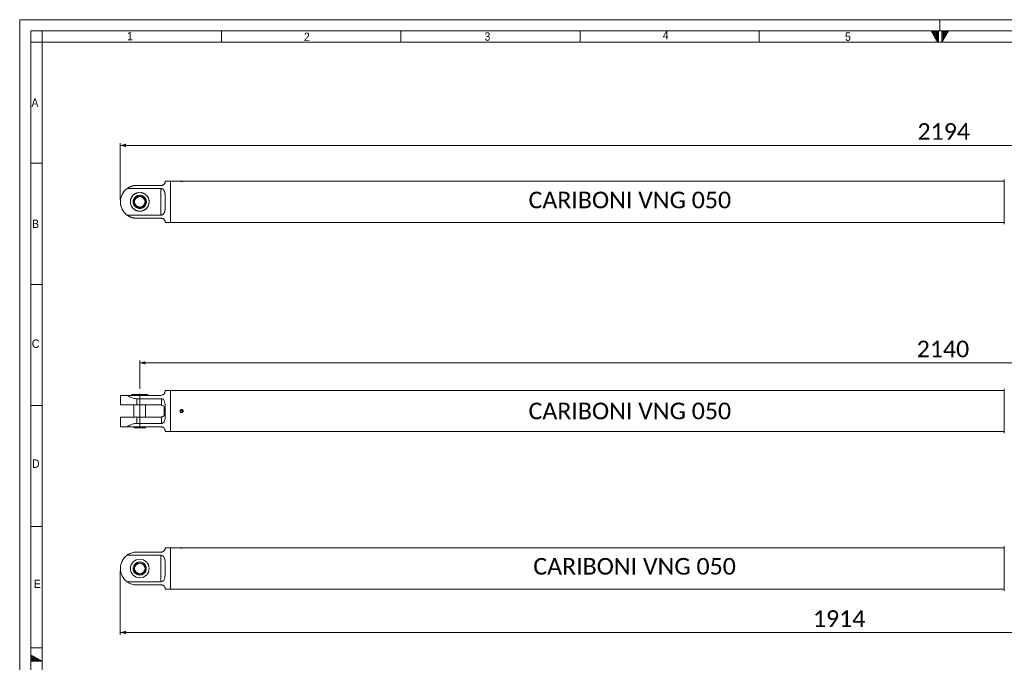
# Model space of a CAD drawing. Header units: millimetres. Extents: x 30 to 2493, y 30 to 1752.
# Tile 2 of 6: x 30 to 1348, y 892 to 1752. Entities that reach past the tile are written whole.
import ezdxf

# ---------------------------------------------------------------- set-up
doc = ezdxf.new("R2010")
doc.units = ezdxf.units.MM
doc.header["$LTSCALE"] = 3
for name, pattern in [('SLD-Centro', [19.05, 15.24, -1.27, 1.27, -1.27]), ('SLD-Combinazione-di-due-tratteggi', [12.7, 6.35, -1.27, 1.27, -1.27, 1.27, -1.27]), ('SLD-Solido', [0])]:
    doc.linetypes.add(name, pattern=pattern)
doc.styles.add('SLDTEXTSTYLE0', font='GOTHIC.TTF', dxfattribs={"width": 0.913})
doc.styles.add('SLDTEXTSTYLE3', font='CALIBRI.TTF')
doc.styles.add('SLDTEXTSTYLE4', font='CALIBRIB.TTF')
doc.styles.add('SLDTEXTSTYLE5', font='CALIBRIZ.TTF')
doc.dimstyles.new('SLDDIMSTYLE0', dxfattribs={"dimtxt": 22.225, "dimasz": 7.5, "dimexe": 0, "dimexo": 0.0625, "dimgap": 5.55625, "dimtad": 1, "dimrnd": 1e-09, "dimzin": 12, "dimdsep": 46, "dimtxsty": 'SLDTEXTSTYLE4', "dimsah": 1, "dimcen": 0.09, "dimadec": 0, "dimazin": 3, "dimtfac": 1, "dimtofl": 0, "dimtmove": 0, "dimatfit": 3, "dimfxl": 0, "dimfrac": 2, "dimtolj": 1, "dimtzin": 12, "dimarcsym": 0})

# ---------------------------------------------------------------- blocks, each defined once
blk = doc.blocks.new('_D_1')
at = {"color": 7, "linetype": 'SLD-Solido', "lineweight": 0}
for p, q in [((164.7, 1511.4), (164.7, 1586.9)), ((2358.7, 1583.9), (164.7, 1583.9)), ((2358.7, 1511.4), (2358.7, 1586.9))]:
    blk.add_line(p, q, dxfattribs=at)
for points in [[(164.7, 1583.9), (172.2, 1581.7), (172.2, 1586.2)], [(2358.7, 1583.9), (2351.2, 1586.2), (2351.2, 1581.7)]]:
    blk.add_solid(points, dxfattribs=at)
at = {"color": 7, "linetype": 'SLD-Solido', "lineweight": 0, "insert": (1231.7, 1613.6), "char_height": 22.23, "attachment_point": 1, "style": 'SLDTEXTSTYLE3'}
blk.add_mtext('2194', dxfattribs=at)
blk = doc.blocks.new('_D_3')
at = {"color": 7, "linetype": 'SLD-Solido', "lineweight": 0}
for p, q in [((190.7, 1258.2), (190.7, 1296)), ((190.7, 1293), (2330.7, 1293)), ((2330.7, 1258.2), (2330.7, 1296))]:
    blk.add_line(p, q, dxfattribs=at)
for points in [[(190.7, 1293), (198.2, 1290.8), (198.2, 1295.3)], [(2330.7, 1293), (2323.2, 1295.3), (2323.2, 1290.8)]]:
    blk.add_solid(points, dxfattribs=at)
at = {"color": 7, "linetype": 'SLD-Solido', "lineweight": 0, "insert": (1230.7, 1322.7), "char_height": 22.23, "attachment_point": 1, "style": 'SLDTEXTSTYLE3'}
blk.add_mtext('2140', dxfattribs=at)
blk = doc.blocks.new('_D_4')
at = {"color": 7, "linetype": 'SLD-Solido', "lineweight": 0}
for p, q in [((164.7, 1014.9), (164.7, 929.4)), ((2078.7, 1014.9), (2078.7, 929.4)), ((164.7, 932.4), (2078.7, 932.4))]:
    blk.add_line(p, q, dxfattribs=at)
for points in [[(164.7, 932.4), (172.2, 930.2), (172.2, 934.7)], [(2078.7, 932.4), (2071.2, 934.7), (2071.2, 930.2)]]:
    blk.add_solid(points, dxfattribs=at)
at = {"color": 7, "linetype": 'SLD-Solido', "lineweight": 0, "insert": (1091.7, 962.1), "char_height": 22.23, "attachment_point": 1, "style": 'SLDTEXTSTYLE3'}
blk.add_mtext('1914', dxfattribs=at)

msp = doc.modelspace()

# ---------------------------------------------------------------- hatches: boundary and pattern name
at = {"linetype": 'Continuous'}
h = msp.add_hatch(dxfattribs=at)
h.set_pattern_fill('NET', color=8, scale=0.75, style=0)
h.paths.add_polyline_path([(1258.5, 1737), (1258.5, 1722), (1249.84, 1737)], flags=0)
h = msp.add_hatch(dxfattribs=at)
h.set_pattern_fill('NET', color=8, scale=0.75, style=0)
h.paths.add_polyline_path([(1264.5, 1737), (1264.5, 1722), (1273.16, 1737)], flags=0)
h = msp.add_hatch(dxfattribs=at)
h.set_pattern_fill('NET', color=8, scale=0.75, style=0)
h.paths.add_polyline_path([(45, 902.66), (60, 894), (45, 894)], flags=0)

# ---------------------------------------------------------------- linework, layer by layer
at = {"color": 7, "linetype": 'SLD-Solido', "lineweight": 0}
for p, q in [((2493, 1752), (30, 1752)), ((30, 1752), (30, 30)), ((2478, 1737), (45, 1737)), ((45, 1737), (45, 45)), ((60, 1722), (60, 1737)), ((300, 1722), (300, 1737)), ((540, 1722), (540, 1737)), ((780, 1722), (780, 1737)), ((1020, 1722), (1020, 1737)), ((1249.84, 1737), (1258.5, 1737)), ((1258.5, 1722), (1249.84, 1737)), ((1258.5, 1737), (1258.5, 1722)), ((1260, 1722), (1260, 1737)), ((1264.5, 1737), (1273.16, 1737)), ((1264.5, 1722), (1273.16, 1737)), ((1264.5, 1737), (1264.5, 1722)), ((60, 1722), (45, 1722)), ((60, 1560), (45, 1560)), ((60, 1398), (45, 1398)), ((60, 1236), (45, 1236)), ((60, 1074), (45, 1074)), ((60, 912), (45, 912)), ((45, 894), (45, 902.66)), ((45, 902.66), (60, 894)), ((60, 894), (45, 894))]:
    msp.add_line(p, q, dxfattribs=at)
at = {"color": 7, "linetype": 'SLD-Centro', "lineweight": 0}
msp.add_line((1261.5, 1752), (1261.5, 1737), dxfattribs=at)
at = {"color": 7, "linetype": 'SLD-Solido', "lineweight": 15}
for p, q in [((2463, 1722), (60, 1722)), ((60, 1722), (60, 60)), ((219.728, 1530.371), (186.728, 1530.371)), ((231.728, 1535.871), (224.728, 1535.871)), ((224.728, 1535.871), (224.728, 1535.371)), ((244.654, 1535.871), (231.728, 1535.871)), ((231.728, 1535.871), (231.728, 1480.871)), ((245.094, 1535.871), (246.423, 1535.871)), ((246.423, 1535.871), (248.362, 1535.871)), ((1347.928, 1535.871), (248.828, 1535.871)), ((1347.928, 1538.103), (1347.928, 1508.371)), ((173.738, 1526.126), (218.728, 1526.126)), ((188.163, 1515.418), (187.709, 1516.665)), ((218.728, 1490.615), (218.728, 1526.126)), ((224.728, 1513.591), (224.728, 1503.15)), ((1347.928, 1508.371), (1347.928, 1478.638)), ((218.728, 1490.615), (173.738, 1490.615)), ((190.319, 1499.553), (189.819, 1500.926)), ((190.441, 1500.876), (190.925, 1499.546)), ((219.728, 1486.371), (186.728, 1486.371)), ((224.728, 1481.371), (224.728, 1480.871)), ((224.728, 1480.871), (231.728, 1480.871)), ((231.728, 1480.871), (1347.928, 1480.871)), ((231.728, 1256.03), (224.728, 1256.03)), ((224.728, 1256.03), (224.728, 1255.53)), ((1347.928, 1256.03), (231.728, 1256.03)), ((231.728, 1256.03), (231.728, 1228.53)), ((231.728, 1256.03), (231.728, 1201.03)), ((1347.928, 1258.262), (1347.928, 1198.797)), ((164.728, 1249.53), (164.728, 1236.68)), ((164.728, 1249.53), (173.738, 1249.53)), ((173.738, 1249.53), (218.728, 1249.53)), ((180.228, 1250.53), (179.728, 1250.03)), ((179.728, 1250.03), (179.728, 1249.53)), ((201.728, 1250.03), (179.728, 1250.03)), ((180.228, 1250.53), (201.228, 1250.53)), ((186.728, 1245.03), (219.728, 1245.03)), ((186.728, 1245.03), (186.728, 1236.68)), ((201.728, 1250.03), (201.228, 1250.53)), ((201.728, 1249.53), (201.728, 1250.03)), ((219.728, 1236.596), (219.728, 1245.03)), ((164.728, 1236.68), (186.728, 1236.68)), ((182.978, 1236.68), (182.978, 1220.38)), ((186.728, 1236.68), (218.728, 1236.68)), ((198.478, 1220.38), (198.478, 1236.68)), ((223.74, 1233.756), (223.228, 1233.27)), ((223.228, 1228.53), (223.228, 1233.27)), ((223.228, 1223.789), (223.228, 1228.53)), ((223.74, 1233.756), (223.74, 1228.53)), ((223.74, 1228.53), (223.74, 1223.304)), ((224.728, 1233.75), (224.728, 1223.309)), ((231.728, 1228.53), (231.728, 1201.03)), ((245.635, 1229.472), (245.365, 1228.054)), ((245.365, 1228.054), (246.458, 1227.112)), ((246.998, 1229.948), (245.635, 1229.472)), ((246.458, 1227.112), (247.821, 1227.587)), ((248.091, 1229.005), (246.998, 1229.948)), ((247.821, 1227.587), (248.091, 1229.005)), ((164.728, 1220.38), (164.728, 1207.53)), ((164.728, 1220.38), (186.728, 1220.38)), ((186.728, 1220.38), (186.728, 1212.03)), ((186.728, 1220.38), (218.728, 1220.38)), ((219.728, 1212.03), (219.728, 1220.464)), ((223.228, 1223.789), (223.74, 1223.304)), ((164.728, 1207.53), (173.738, 1207.53)), ((173.738, 1207.53), (218.728, 1207.53)), ((183.228, 1207.43), (183.228, 1206.53)), ((183.228, 1207.43), (198.228, 1207.43)), ((183.228, 1206.53), (183.728, 1206.03)), ((183.228, 1206.53), (198.228, 1206.53)), ((183.578, 1207.53), (183.578, 1207.43)), ((197.728, 1206.03), (183.728, 1206.03)), ((219.728, 1212.03), (186.728, 1212.03)), ((197.728, 1206.03), (198.228, 1206.53)), ((197.878, 1207.43), (197.878, 1207.53)), ((198.228, 1206.53), (198.228, 1207.43)), ((224.728, 1201.53), (224.728, 1201.03)), ((224.728, 1201.03), (231.728, 1201.03)), ((231.728, 1201.03), (1347.928, 1201.03)), ((231.728, 1045.444), (224.728, 1045.444)), ((224.728, 1045.444), (224.728, 1044.944)), ((244.654, 1045.444), (231.728, 1045.444)), ((231.728, 1045.444), (231.728, 990.444)), ((245.094, 1045.444), (246.423, 1045.444)), ((246.423, 1045.444), (248.362, 1045.444)), ((1347.928, 1045.444), (248.828, 1045.444)), ((1347.928, 1047.677), (1347.928, 1017.944)), ((173.738, 1035.7), (218.728, 1035.7)), ((219.728, 1039.944), (186.728, 1039.944)), ((218.728, 1000.189), (218.728, 1035.7)), ((188.163, 1024.992), (187.709, 1026.239)), ((224.728, 1023.165), (224.728, 1012.724)), ((1347.928, 1017.944), (1347.928, 988.212)), ((190.319, 1009.127), (189.819, 1010.5)), ((190.441, 1010.45), (190.925, 1009.12)), ((218.728, 1000.189), (173.738, 1000.189)), ((219.728, 995.944), (186.728, 995.944)), ((224.728, 990.944), (224.728, 990.444)), ((224.728, 990.444), (231.728, 990.444)), ((231.728, 990.444), (1347.928, 990.444))]:
    msp.add_line(p, q, dxfattribs=at)
at = {"color": 7, "linetype": 'SLD-Combinazione-di-due-tratteggi', "lineweight": 0}
for p, q in [((219.728, 1530.371), (186.728, 1530.371)), ((231.728, 1535.871), (224.728, 1535.871)), ((224.728, 1535.871), (224.728, 1535.371)), ((244.654, 1535.871), (231.728, 1535.871)), ((231.728, 1535.871), (231.728, 1480.871)), ((245.094, 1535.871), (246.423, 1535.871)), ((246.423, 1535.871), (248.362, 1535.871)), ((1347.928, 1535.871), (248.828, 1535.871)), ((1347.928, 1538.103), (1347.928, 1508.371)), ((173.738, 1526.126), (218.728, 1526.126)), ((188.163, 1515.418), (187.709, 1516.665)), ((218.728, 1490.615), (218.728, 1526.126)), ((224.728, 1513.591), (224.728, 1503.15)), ((1347.928, 1508.371), (1347.928, 1478.638)), ((218.728, 1490.615), (173.738, 1490.615)), ((190.319, 1499.553), (189.819, 1500.926)), ((190.441, 1500.876), (190.925, 1499.546)), ((219.728, 1486.371), (186.728, 1486.371)), ((224.728, 1481.371), (224.728, 1480.871)), ((224.728, 1480.871), (231.728, 1480.871)), ((231.728, 1480.871), (1347.928, 1480.871))]:
    msp.add_line(p, q, dxfattribs=at)
at = {"color": 7, "linetype": 'SLD-Centro', "lineweight": 15}
msp.add_line((190.728, 1206.03), (190.728, 1255.151), dxfattribs=at)
at = {"color": 7, "linetype": 'SLD-Solido', "lineweight": 15}
for centre, radius in [((190.728, 1508.371), 12.5), ((190.728, 1508.371), 7.5), ((190.728, 1508.371), 7), ((246.728, 1228.53), 1.634), ((190.728, 1017.944), 12.5), ((190.728, 1017.944), 7.5), ((190.728, 1017.944), 7)]:
    msp.add_circle(centre, radius, dxfattribs=at)
at = {"color": 7, "linetype": 'SLD-Combinazione-di-due-tratteggi', "lineweight": 0}
for radius in [12.5, 7.5, 7]:
    msp.add_circle((190.728, 1508.371), radius, dxfattribs=at)
at = {"color": 7, "linetype": 'SLD-Solido', "lineweight": 15}
for centre, radius, start, end in [((186.728, 1508.371), 22, 126.1905, 233.8095), ((190.728, 1508.371), 8.827, 110, 267.344971), ((190.728, 1508.371), 8.827, 271.280668, 110), ((190.728, 1508.371), 8.827, 267.344971, 271.280668), ((218.728, 1230.68), 6, 80.405932, 90), ((218.728, 1226.38), 6, 270, 279.594068), ((186.728, 1017.944), 22, 126.1905, 233.8095), ((190.728, 1017.944), 8.827, 110, 267.344971), ((190.728, 1017.944), 8.827, 271.280668, 110), ((190.728, 1017.944), 8.827, 267.344971, 271.280668)]:
    msp.add_arc(centre, radius, start, end, dxfattribs=at)
at = {"color": 7, "linetype": 'SLD-Combinazione-di-due-tratteggi', "lineweight": 0}
for centre, radius, start, end in [((186.728, 1508.371), 22, 126.1905, 233.8095), ((190.728, 1508.371), 8.827, 110, 267.344971), ((190.728, 1508.371), 8.827, 271.280668, 110), ((190.728, 1508.371), 8.827, 267.344971, 271.280668)]:
    msp.add_arc(centre, radius, start, end, dxfattribs=at)
at = {"color": 7, "linetype": 'SLD-Solido', "lineweight": 15}
for points, knots in [([(186.728, 1530.371), (185.913, 1530.344), (184.257, 1530.29), (181.588, 1529.82), (178.802, 1528.968), (176.091, 1527.721), (174.494, 1526.638), (173.738, 1526.126)], [0, 0, 0, 0, 0.165729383, 0.336815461, 0.561540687, 0.792450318, 1, 1, 1, 1]), ([(224.728, 1535.371), (224.724, 1535.119), (224.716, 1534.616), (224.427, 1533.514), (223.795, 1532.375), (222.933, 1531.452), (221.826, 1530.788), (220.768, 1530.431), (220.05, 1530.389), (219.728, 1530.371)], [0, 0, 0, 0, 0.229205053, 0.457841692, 0.60714758, 0.757252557, 0.853382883, 0.934146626, 1, 1, 1, 1]), ([(248.828, 1535.871), (248.805, 1535.869), (248.759, 1535.865), (248.398, 1535.84), (247.866, 1535.812), (247.201, 1535.791), (246.484, 1535.788), (245.796, 1535.804), (245.208, 1535.831), (244.807, 1535.857), (244.617, 1535.871), (244.647, 1535.869), (244.654, 1535.869)], [0, 0, 0, 0, 0.107155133, 0.214305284, 0.321651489, 0.429123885, 0.536394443, 0.643427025, 0.750588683, 0.858015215, 0.965446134, 1, 1, 1, 1]), ([(218.728, 1526.126), (219.22, 1526.083), (220.203, 1525.998), (221.636, 1525.298), (223.055, 1523.942), (224.01, 1521.855), (224.512, 1519.341), (224.711, 1516.619), (224.722, 1514.661), (224.728, 1513.591)], [0, 0, 0, 0, 0.08771962, 0.17505617, 0.29542877, 0.47844583, 0.64082393, 0.80358145, 1, 1, 1, 1]), ([(224.728, 1503.15), (224.725, 1501.841), (224.718, 1499.228), (224.325, 1496.033), (223.474, 1493.588), (222.374, 1492.034), (220.921, 1491.025), (219.667, 1490.648), (218.918, 1490.622), (218.728, 1490.615)], [0, 0, 0, 0, 0.24067918, 0.48044942, 0.6232322, 0.76686503, 0.86600584, 0.96593144, 1, 1, 1, 1]), ([(173.738, 1490.615), (174.628, 1490.019), (176.427, 1488.815), (179.203, 1487.631), (181.904, 1486.859), (184.326, 1486.444), (185.967, 1486.394), (186.728, 1486.371)], [0, 0, 0, 0, 0.243338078, 0.491640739, 0.666302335, 0.84510525, 1, 1, 1, 1]), ([(219.728, 1486.371), (220.124, 1486.342), (220.913, 1486.286), (222.075, 1485.839), (223.267, 1485.02), (224.102, 1483.906), (224.549, 1482.835), (224.713, 1481.951), (224.723, 1481.568), (224.728, 1481.371)], [0, 0, 0, 0, 0.08077027, 0.16108727, 0.27678037, 0.46267073, 0.63815351, 0.8140737, 1, 1, 1, 1]), ([(224.728, 1255.53), (224.725, 1255.216), (224.718, 1254.591), (224.325, 1253.172), (223.474, 1251.756), (222.374, 1250.669), (220.921, 1249.876), (219.667, 1249.557), (218.918, 1249.535), (218.728, 1249.53)], [0, 0, 0, 0, 0.24067918, 0.48044942, 0.6232322, 0.76686503, 0.86600584, 0.96593144, 1, 1, 1, 1]), ([(173.738, 1249.53), (174.628, 1248.998), (176.427, 1247.922), (179.203, 1246.604), (181.904, 1245.671), (184.326, 1245.128), (185.967, 1245.061), (186.728, 1245.03)], [0, 0, 0, 0, 0.243338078, 0.491640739, 0.666302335, 0.84510525, 1, 1, 1, 1]), ([(219.728, 1245.03), (220.124, 1244.992), (220.913, 1244.918), (222.075, 1244.306), (223.267, 1243.098), (224.1, 1241.189), (224.543, 1238.837), (224.714, 1236.366), (224.723, 1234.635), (224.728, 1233.75)], [0, 0, 0, 0, 0.0807713, 0.16108932, 0.2767839, 0.46267662, 0.63630954, 0.81407134, 1, 1, 1, 1]), ([(224.728, 1230.68), (224.728, 1230.683), (224.728, 1231.067), (224.615, 1232.221), (223.951, 1233.902), (222.616, 1235.348), (221.202, 1236.231), (220.22, 1236.474), (219.728, 1236.596)], [0, 0, 0, 0, 0.00155355, 0.15642562, 0.47014533, 0.69796925, 0.84852841, 1, 1, 1, 1]), ([(219.728, 1220.464), (220.22, 1220.586), (221.202, 1220.829), (222.616, 1221.711), (223.951, 1223.157), (224.615, 1224.838), (224.728, 1225.992), (224.728, 1226.376), (224.728, 1226.38)], [0, 0, 0, 0, 0.15147159, 0.30203075, 0.52985467, 0.84357438, 0.99844645, 1, 1, 1, 1]), ([(248.828, 1228.53), (248.805, 1228.294), (248.759, 1227.822), (248.398, 1227.195), (247.866, 1226.716), (247.201, 1226.442), (246.484, 1226.404), (245.795, 1226.604), (245.211, 1227.02), (244.797, 1227.607), (244.6, 1228.298), (244.644, 1229.015), (244.921, 1229.676), (245.401, 1230.209), (246.032, 1230.553), (246.741, 1230.67), (247.447, 1230.545), (248.073, 1230.194), (248.545, 1229.656), (248.793, 1229.069), (248.818, 1228.681), (248.828, 1228.53)], [0, 0, 0, 0, 0.05358103, 0.10715957, 0.16083614, 0.21457581, 0.26821456, 0.32173431, 0.3753186, 0.42903534, 0.48275427, 0.53633901, 0.58986026, 0.64348889, 0.69722919, 0.75091106, 0.80445377, 0.85799821, 0.91167757, 0.96541754, 1, 1, 1, 1]), ([(224.728, 1223.309), (224.721, 1222.232), (224.707, 1220.054), (224.432, 1217.297), (223.795, 1215.056), (222.934, 1213.556), (221.826, 1212.594), (220.768, 1212.11), (220.05, 1212.054), (219.728, 1212.03)], [0, 0, 0, 0, 0.22655727, 0.45782943, 0.6071387, 0.75724707, 0.85337957, 0.93414514, 1, 1, 1, 1]), ([(186.728, 1212.03), (185.913, 1211.994), (184.257, 1211.922), (181.588, 1211.31), (178.802, 1210.287), (176.091, 1208.943), (174.494, 1207.984), (173.738, 1207.53)], [0, 0, 0, 0, 0.165729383, 0.336815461, 0.561540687, 0.792450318, 1, 1, 1, 1]), ([(218.728, 1207.53), (219.22, 1207.493), (220.203, 1207.421), (221.636, 1206.846), (223.055, 1205.828), (224.01, 1204.504), (224.512, 1203.271), (224.711, 1202.222), (224.722, 1201.774), (224.728, 1201.53)], [0, 0, 0, 0, 0.08771962, 0.17505617, 0.29542877, 0.47844583, 0.64082393, 0.80358145, 1, 1, 1, 1]), ([(224.728, 1044.944), (224.724, 1044.693), (224.716, 1044.19), (224.427, 1043.088), (223.795, 1041.949), (222.933, 1041.026), (221.826, 1040.362), (220.768, 1040.005), (220.05, 1039.963), (219.728, 1039.944)], [0, 0, 0, 0, 0.229205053, 0.457841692, 0.60714758, 0.757252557, 0.853382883, 0.934146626, 1, 1, 1, 1]), ([(248.828, 1045.444), (248.805, 1045.443), (248.759, 1045.439), (248.398, 1045.414), (247.866, 1045.385), (247.201, 1045.365), (246.484, 1045.362), (245.796, 1045.377), (245.208, 1045.405), (244.807, 1045.431), (244.617, 1045.445), (244.647, 1045.443), (244.654, 1045.442)], [0, 0, 0, 0, 0.107155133, 0.214305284, 0.321651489, 0.429123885, 0.536394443, 0.643427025, 0.750588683, 0.858015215, 0.965446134, 1, 1, 1, 1]), ([(186.728, 1039.944), (185.913, 1039.918), (184.257, 1039.864), (181.588, 1039.394), (178.802, 1038.542), (176.091, 1037.295), (174.494, 1036.212), (173.738, 1035.7)], [0, 0, 0, 0, 0.165729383, 0.336815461, 0.561540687, 0.792450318, 1, 1, 1, 1]), ([(218.728, 1035.7), (219.22, 1035.657), (220.203, 1035.572), (221.636, 1034.871), (223.055, 1033.516), (224.01, 1031.429), (224.512, 1028.915), (224.711, 1026.193), (224.722, 1024.235), (224.728, 1023.165)], [0, 0, 0, 0, 0.08771962, 0.17505617, 0.29542877, 0.47844583, 0.64082393, 0.80358145, 1, 1, 1, 1]), ([(224.728, 1012.724), (224.725, 1011.415), (224.718, 1008.802), (224.325, 1005.607), (223.474, 1003.162), (222.374, 1001.607), (220.921, 1000.599), (219.667, 1000.221), (218.918, 1000.196), (218.728, 1000.189)], [0, 0, 0, 0, 0.24067918, 0.48044942, 0.6232322, 0.76686503, 0.86600584, 0.96593144, 1, 1, 1, 1]), ([(173.738, 1000.189), (174.628, 999.593), (176.427, 998.389), (179.203, 997.205), (181.904, 996.433), (184.326, 996.018), (185.967, 995.968), (186.728, 995.944)], [0, 0, 0, 0, 0.243338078, 0.491640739, 0.666302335, 0.84510525, 1, 1, 1, 1]), ([(219.728, 995.944), (220.124, 995.916), (220.913, 995.86), (222.075, 995.413), (223.267, 994.594), (224.102, 993.48), (224.549, 992.409), (224.713, 991.525), (224.723, 991.142), (224.728, 990.944)], [0, 0, 0, 0, 0.08077027, 0.16108727, 0.27678037, 0.46267073, 0.63815351, 0.8140737, 1, 1, 1, 1])]:
    msp.add_open_spline(points, degree=3, knots=knots, dxfattribs=at)
at = {"color": 7, "linetype": 'SLD-Combinazione-di-due-tratteggi', "lineweight": 0}
for points, knots in [([(186.728, 1530.371), (185.913, 1530.344), (184.257, 1530.29), (181.588, 1529.82), (178.802, 1528.968), (176.091, 1527.721), (174.494, 1526.638), (173.738, 1526.126)], [0, 0, 0, 0, 0.165729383, 0.336815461, 0.561540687, 0.792450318, 1, 1, 1, 1]), ([(224.728, 1535.371), (224.724, 1535.119), (224.716, 1534.616), (224.427, 1533.514), (223.795, 1532.375), (222.933, 1531.452), (221.826, 1530.788), (220.768, 1530.431), (220.05, 1530.389), (219.728, 1530.371)], [0, 0, 0, 0, 0.229205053, 0.457841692, 0.60714758, 0.757252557, 0.853382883, 0.934146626, 1, 1, 1, 1]), ([(248.828, 1535.871), (248.805, 1535.869), (248.759, 1535.865), (248.398, 1535.84), (247.866, 1535.812), (247.201, 1535.791), (246.484, 1535.788), (245.796, 1535.804), (245.208, 1535.831), (244.807, 1535.857), (244.617, 1535.871), (244.647, 1535.869), (244.654, 1535.869)], [0, 0, 0, 0, 0.107155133, 0.214305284, 0.321651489, 0.429123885, 0.536394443, 0.643427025, 0.750588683, 0.858015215, 0.965446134, 1, 1, 1, 1]), ([(218.728, 1526.126), (219.22, 1526.083), (220.203, 1525.998), (221.636, 1525.298), (223.055, 1523.942), (224.01, 1521.855), (224.512, 1519.341), (224.711, 1516.619), (224.722, 1514.661), (224.728, 1513.591)], [0, 0, 0, 0, 0.08771962, 0.17505617, 0.29542877, 0.47844583, 0.64082393, 0.80358145, 1, 1, 1, 1]), ([(224.728, 1503.15), (224.725, 1501.841), (224.718, 1499.228), (224.325, 1496.033), (223.474, 1493.588), (222.374, 1492.034), (220.921, 1491.025), (219.667, 1490.648), (218.918, 1490.622), (218.728, 1490.615)], [0, 0, 0, 0, 0.24067918, 0.48044942, 0.6232322, 0.76686503, 0.86600584, 0.96593144, 1, 1, 1, 1]), ([(173.738, 1490.615), (174.628, 1490.019), (176.427, 1488.815), (179.203, 1487.631), (181.904, 1486.859), (184.326, 1486.444), (185.967, 1486.394), (186.728, 1486.371)], [0, 0, 0, 0, 0.243338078, 0.491640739, 0.666302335, 0.84510525, 1, 1, 1, 1]), ([(219.728, 1486.371), (220.124, 1486.342), (220.913, 1486.286), (222.075, 1485.839), (223.267, 1485.02), (224.102, 1483.906), (224.549, 1482.835), (224.713, 1481.951), (224.723, 1481.568), (224.728, 1481.371)], [0, 0, 0, 0, 0.08077027, 0.16108727, 0.27678037, 0.46267073, 0.63815351, 0.8140737, 1, 1, 1, 1])]:
    msp.add_open_spline(points, degree=3, knots=knots, dxfattribs=at)

# ---------------------------------------------------------------- texts
at = {"color": 7, "linetype": 'Continuous', "lineweight": 0, "attachment_point": 1}
for s, insert, char_height, style in [('1', (173.727, 1735.764), 11.286, 'SLDTEXTSTYLE0'), ('2', (410.52, 1734.688), 11.286, 'SLDTEXTSTYLE0'), ('3', (652.245, 1735.106), 11.286, 'SLDTEXTSTYLE0'), ('4', (890.898, 1736.999), 11.286, 'SLDTEXTSTYLE0'), ('5', (1134.75, 1734.966), 11.286, 'SLDTEXTSTYLE0'), ('A', (45.877, 1646.652), 11.286, 'SLDTEXTSTYLE0'), ('CARIBONI VNG 050', (711.134, 1521.985), 22.225, 'SLDTEXTSTYLE5'), ('B', (46.731, 1484.582), 11.286, 'SLDTEXTSTYLE0'), ('C', (46.301, 1324.292), 11.286, 'SLDTEXTSTYLE0'), ('CARIBONI VNG 050', (711.134, 1239.796), 22.225, 'SLDTEXTSTYLE5'), ('D', (46.628, 1163.888), 11.286, 'SLDTEXTSTYLE0'), ('CARIBONI VNG 050', (717.482, 1031.989), 22.225, 'SLDTEXTSTYLE5'), ('E', (49.055, 1003.054), 11.286, 'SLDTEXTSTYLE0')]:
    msp.add_mtext(s, dxfattribs=dict(at, insert=insert, char_height=char_height, style=style))

# ---------------------------------------------------------------- dimensions: what is measured, and where the dimension line sits
at = {"color": 7, "linetype": 'SLD-Solido', "lineweight": 0}
for base, p1, p2, picture, middle in [((164.728, 1583.927), (2358.728, 1508.371), (164.728, 1508.371), '_D_1', (1261.728, 1583.927)), ((2330.728, 1293.03), (190.728, 1255.151), (2330.728, 1255.151), '_D_3', (1260.728, 1293.03))]:
    dim = msp.add_linear_dim(base=base, p1=p1, p2=p2, dimstyle='SLDDIMSTYLE0', dxfattribs=at)
    dim.commit()
    dim.dimension.update_dxf_attribs({"geometry": picture, "text_midpoint": middle, "dimtype": 160})
dim = msp.add_linear_dim(base=(2078.728, 932.444), p1=(164.728, 1017.944), p2=(2078.728, 1017.944), angle=0, dimstyle='SLDDIMSTYLE0', dxfattribs=at)
dim.commit()
dim.dimension.update_dxf_attribs({"geometry": '_D_4', "text_midpoint": (1121.728, 932.444), "dimtype": 160})

doc.saveas('drawing.dxf')
